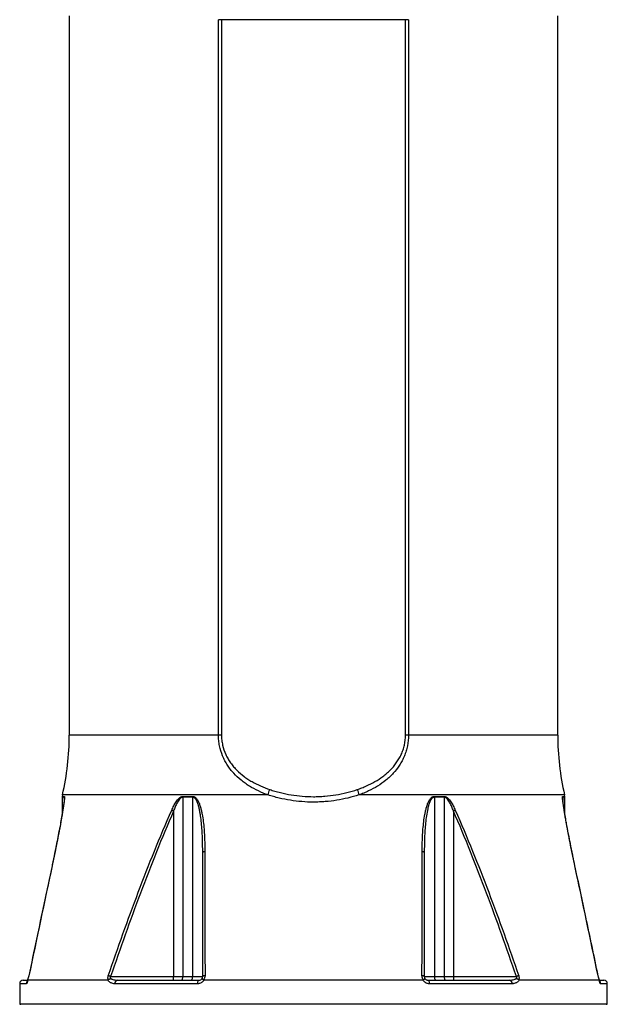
# Model space of a CAD drawing. Header units: millimetres. Extents: x 3239 to 9129, y 147 to 12352.
# Tile 3 of 5: x 4969 to 7399, y 5221 to 9293. Entities that reach past the tile are written whole.
import ezdxf

# ---------------------------------------------------------------- set-up
doc = ezdxf.new("R2010")
doc.units = ezdxf.units.MM
doc.header["$LTSCALE"] = 5

msp = doc.modelspace()

# ---------------------------------------------------------------- linework, layer by layer
at = {"color": 7, "linetype": 'Continuous', "lineweight": 25}
for p, q in [((5173.6, 9309.1), (5173.6, 6334.8)), ((5803.2, 9293.5), (5790.6, 9293.5)), ((5790.6, 6334.8), (5790.6, 9293.5)), ((6564.1, 9293.5), (5803.2, 9293.5)), ((5803.2, 9293.5), (5803.2, 6334.8)), ((6564.1, 6334.8), (6564.1, 9293.5)), ((6576.7, 9293.5), (6564.1, 9293.5)), ((6576.7, 9293.5), (6576.7, 6334.8)), ((7193.6, 6334.8), (7193.6, 9309.1)), ((5803.2, 6334.8), (5790.6, 6334.8)), ((6576.7, 6334.8), (6564.1, 6334.8)), ((5143.6, 6077.9), (5143.6, 6005.3)), ((5145.4, 6087.4), (5144, 6081.2)), ((5153.2, 6073.6), (5153.1, 6074.3)), ((5643.7, 6077.9), (5643.7, 5336.6)), ((5683.9, 6077.9), (5643.7, 6077.9)), ((5643.9, 6081.2), (5684.1, 6081.2)), ((5683.9, 6077.9), (5683.9, 5336.6)), ((6683.2, 6081.2), (6723.4, 6081.2)), ((6683.4, 6077.9), (6683.4, 5336.6)), ((6723.6, 6077.9), (6683.4, 6077.9)), ((6723.6, 6077.9), (6723.6, 5336.6)), ((7214.2, 6074.3), (7214.2, 6073.4)), ((7223.3, 6081.2), (7221.8, 6087.4)), ((7223.6, 6005.3), (7223.6, 6077.9)), ((5604.9, 6020.8), (5604.9, 5336.6)), ((6762.4, 6020.8), (6762.4, 5336.6)), ((5344.8, 5336.6), (5604.9, 5336.6)), ((5604.9, 5336.6), (5643.7, 5336.6)), ((5643.7, 5336.6), (5683.9, 5336.6)), ((5683.9, 5336.6), (5725.4, 5336.6)), ((6641.9, 5336.6), (6683.4, 5336.6)), ((6683.4, 5336.6), (6723.6, 5336.6)), ((6723.6, 5336.6), (6762.4, 5336.6)), ((6762.4, 5336.6), (7022.5, 5336.6)), ((4968.6, 5306.6), (4968.6, 5221.6)), ((4983.6, 5321.6), (5001.1, 5321.6)), ((5001.5, 5322.1), (5001.7, 5323.3)), ((5333.3, 5321.6), (5001.8, 5321.6)), ((5704.5, 5306.6), (5362.1, 5306.6)), ((5372.3, 5321.6), (5710.4, 5321.6)), ((6636.5, 5321.6), (5730.8, 5321.6)), ((6656.9, 5321.6), (6995, 5321.6)), ((7005.1, 5306.6), (6662.8, 5306.6)), ((7365.5, 5321.6), (7034, 5321.6)), ((7365.6, 5323.3), (7365.8, 5322.1)), ((7365.9, 5321.6), (7383.6, 5321.6)), ((7398.6, 5221.6), (7398.6, 5306.6)), ((4968.6, 5221.6), (4973.7, 5221.5)), ((7398.6, 5221.6), (4968.6, 5221.6)), ((7393.6, 5221.5), (7398.6, 5221.6))]:
    msp.add_line(p, q, dxfattribs=at)
at = {"color": 8, "linetype": 'Continuous', "lineweight": 25}
for p, q in [((5790.6, 6334.8), (5173.6, 6334.8)), ((7193.6, 6334.8), (6576.7, 6334.8)), ((5152.5, 6077.9), (5143.6, 6077.9)), ((5144, 6081.2), (5152.9, 6081.2)), ((5995.6, 6087.4), (5145.4, 6087.4)), ((5152.5, 6077.9), (5152.5, 6064.6)), ((7221.8, 6087.4), (6371.7, 6087.4)), ((7214.4, 6081.2), (7223.3, 6081.2)), ((7214.7, 6077.9), (7214.7, 6064.7)), ((7223.6, 6077.9), (7214.7, 6077.9)), ((4995.8, 5306.6), (4968.6, 5306.6)), ((7398.6, 5306.6), (7371.5, 5306.6)), ((7393.6, 5221.5), (4973.7, 5221.5))]:
    msp.add_line(p, q, dxfattribs=at)
at = {"color": 7, "linetype": 'Continuous', "lineweight": 25, "flags": 128}
for points in [[(5604.9, 6020.8), (5603.9, 6021.2), (5602.9, 6021.7), (5601.9, 6022.1), (5600.9, 6022.6), (5600, 6023), (5599, 6023.4), (5598.2, 6023.8), (5597.3, 6024.2)], [(6770, 6024.2), (6769.1, 6023.8), (6768.2, 6023.4), (6767.3, 6023), (6766.4, 6022.6), (6765.4, 6022.1), (6764.4, 6021.7), (6763.4, 6021.2), (6762.4, 6020.8)], [(5725.4, 5850.1), (5725.6, 5850.7), (5726.1, 5851.2), (5726.8, 5851.7), (5727.9, 5852.2), (5729.2, 5852.6), (5730.7, 5853), (5732.5, 5853.3), (5734.4, 5853.5)], [(6632.9, 5853.5), (6634.8, 5853.3), (6636.5, 5853), (6638.1, 5852.6), (6639.4, 5852.2), (6640.5, 5851.7), (6641.2, 5851.2), (6641.7, 5850.7), (6641.9, 5850.1)], [(5344.8, 5336.6), (5343.4, 5337), (5342.1, 5337.5), (5340.7, 5337.9), (5339.5, 5338.4), (5338.3, 5338.8), (5337.1, 5339.2), (5336, 5339.6), (5335, 5339.9)], [(5635.9, 5321.6), (5637.4, 5321.9), (5638.9, 5322.7), (5640.2, 5324.1), (5641.4, 5326), (5642.4, 5328.2), (5643.1, 5330.8), (5643.5, 5333.6), (5643.7, 5336.6)], [(5676.7, 5321.6), (5678.1, 5321.9), (5679.4, 5322.7), (5680.7, 5324.1), (5681.8, 5326), (5682.7, 5328.2), (5683.3, 5330.8), (5683.7, 5333.6), (5683.9, 5336.6)], [(5735, 5339.9), (5733, 5339.7), (5731.1, 5339.4), (5729.5, 5339), (5728.1, 5338.6), (5726.9, 5338.1), (5726.1, 5337.6), (5725.6, 5337.1), (5725.4, 5336.6)], [(6641.9, 5336.6), (6641.7, 5337.1), (6641.2, 5337.6), (6640.4, 5338.1), (6639.2, 5338.6), (6637.8, 5339), (6636.2, 5339.4), (6634.3, 5339.7), (6632.3, 5339.9)], [(6683.4, 5336.6), (6683.5, 5333.6), (6684, 5330.8), (6684.6, 5328.2), (6685.5, 5326), (6686.6, 5324.1), (6687.9, 5322.7), (6689.2, 5321.9), (6690.6, 5321.6)], [(6723.6, 5336.6), (6723.8, 5333.6), (6724.2, 5330.8), (6724.9, 5328.2), (6725.9, 5326), (6727.1, 5324.1), (6728.4, 5322.7), (6729.9, 5321.9), (6731.4, 5321.6)], [(7032.2, 5339.9), (7031.3, 5339.6), (7030.2, 5339.2), (7029, 5338.8), (7027.8, 5338.4), (7026.5, 5337.9), (7025.2, 5337.5), (7023.9, 5337), (7022.5, 5336.6)], [(5704.5, 5306.6), (5704.6, 5309.5), (5705, 5312.3), (5705.5, 5314.9), (5706.3, 5317.2), (5707.1, 5319), (5708.2, 5320.4), (5709.3, 5321.3), (5710.4, 5321.6)], [(6656.9, 5321.6), (6658, 5321.3), (6659.1, 5320.4), (6660.1, 5319), (6661, 5317.2), (6661.8, 5314.9), (6662.3, 5312.3), (6662.7, 5309.5), (6662.8, 5306.6)]]:
    msp.add_lwpolyline(points, dxfattribs=at)
at = {"color": 8, "linetype": 'Continuous', "lineweight": 25, "flags": 128}
for points in [[(5102.4, 5794.4), (5102.4, 5794.5), (5102.8, 5794.6)], [(7264.5, 5794.6), (7264.8, 5794.5), (7264.9, 5794.4)], [(5006.7, 5339.9), (5006.2, 5339.8), (5006.2, 5339.7)], [(7361.1, 5339.6), (7361, 5339.8), (7360.6, 5339.9)]]:
    msp.add_lwpolyline(points, dxfattribs=at)
at = {"color": 7, "linetype": 'Continuous', "lineweight": 25}
for centre, radius, start, end in [((4073.6, 6334.8), 1100, 347, 0), ((8293.6, 6334.8), 1100, 180, 193), ((5597.4, 6222.1), 420.4, 341.3143, 344.5222), ((6769.9, 6222.1), 420.4, 195.4778, 198.6857), ((5158.6, 6077.9), 15, 167, 180), ((5167.7, 6077.9), 15.1, 167.1092, 180.0011), ((5672.1, 6077.9), 28.4, 173.2038, 180.0253), ((5714.5, 6077.9), 30.7, 173.7075, 180.0247), ((6652.7, 6077.9), 30.7, 359.9753, 6.2925), ((6695.2, 6077.9), 28.4, 359.9747, 6.7962), ((7199.6, 6077.9), 15.1, 359.9989, 12.8908), ((7208.6, 6077.9), 15, 0, 13), ((5497.1, 5332.8), 107.9, 354.0133, 1.9891), ((6870.2, 5332.8), 107.9, 178.0109, 185.9867), ((4983.6, 5306.6), 15, 90, 180), ((5375.3, 5308.6), 13.3, 103.0745, 188.798), ((6992, 5308.6), 13.3, 351.202, 76.9255), ((7383.6, 5306.6), 15, 0, 90)]:
    msp.add_arc(centre, radius, start, end, dxfattribs=at)
at = {"color": 8, "linetype": 'Continuous', "lineweight": 25}
for centre, radius, start, end in [((5010.9, 5306.6), 15.1, 134.6781, 180.1657), ((7356.4, 5306.6), 15.2, 359.8618, 44.774)]:
    msp.add_arc(centre, radius, start, end, dxfattribs=at)
at = {"color": 7, "linetype": 'Continuous', "lineweight": 25}
for points, knots in [([(5995.6, 6087.4), (5982, 6092.2), (5968.7, 6097.7), (5943.1, 6109.8), (5930.6, 6116.5), (5915.6, 6125.8), (5912.6, 6127.7), (5906.7, 6131.6), (5903.8, 6133.6), (5895.3, 6139.7), (5889.7, 6143.9), (5873.5, 6157.1), (5863.3, 6166.6), (5851.5, 6179.6), (5849.1, 6182.2), (5844.6, 6187.6), (5842.4, 6190.4), (5835.8, 6198.8), (5831.7, 6204.6), (5824, 6216.5), (5820.4, 6222.6), (5815.4, 6232.1), (5813.8, 6235.3), (5810.7, 6241.9), (5809.2, 6245.2), (5802.3, 6262), (5798, 6275.9), (5793.6, 6297.7), (5792.4, 6305.1), (5790.9, 6319.9), (5790.6, 6327.4), (5790.6, 6334.8)], [0, 0, 0, 0, 0.125, 0.125, 0.25, 0.25, 0.28125, 0.28125, 0.3125, 0.3125, 0.375, 0.375, 0.5, 0.5, 0.53125, 0.53125, 0.5625, 0.5625, 0.625, 0.625, 0.6875, 0.6875, 0.71875, 0.71875, 0.75, 0.75, 0.875, 0.875, 0.9375, 0.9375, 1, 1, 1, 1]), ([(5803.2, 6334.8), (5803.2, 6327.8), (5803.6, 6320.9), (5805.2, 6307), (5806.3, 6300.1), (5810.9, 6279.9), (5815.3, 6267), (5823.8, 6248.5), (5826.9, 6242.5), (5833.6, 6230.9), (5837.2, 6225.3), (5844.9, 6214.5), (5849, 6209.3), (5857.6, 6199.2), (5862.1, 6194.3), (5876, 6180.4), (5885.9, 6171.9), (5901.6, 6160.1), (5907, 6156.3), (5918, 6149.1), (5923.7, 6145.6), (5940.9, 6135.7), (5952.8, 6129.8), (5977.1, 6119), (5989.6, 6114.2), (6002.5, 6109.9)], [0, 0, 0, 0, 0.0625, 0.0625, 0.125, 0.125, 0.25, 0.25, 0.3125, 0.3125, 0.375, 0.375, 0.4375, 0.4375, 0.5, 0.5, 0.625, 0.625, 0.6875, 0.6875, 0.75, 0.75, 0.875, 0.875, 1, 1, 1, 1]), ([(6364.8, 6109.9), (6371.2, 6112), (6377.6, 6114.3), (6390.2, 6119.2), (6396.4, 6121.7), (6414.7, 6129.8), (6426.5, 6135.8), (6449.3, 6148.8), (6460.2, 6156), (6475.9, 6167.8), (6481.1, 6171.9), (6488.6, 6178.3), (6491, 6180.6), (6495.9, 6185), (6498.2, 6187.3), (6509.9, 6199), (6518.4, 6209), (6529.9, 6225.2), (6533.6, 6230.8), (6538.7, 6239.5), (6540.3, 6242.5), (6543.4, 6248.5), (6544.9, 6251.6), (6549.1, 6260.8), (6551.7, 6267.1), (6556.1, 6280.1), (6558, 6286.8), (6562.5, 6307), (6564.1, 6320.8), (6564.1, 6334.8)], [0, 0, 0, 0, 0.0625, 0.0625, 0.125, 0.125, 0.25, 0.25, 0.375, 0.375, 0.4375, 0.4375, 0.46875, 0.46875, 0.5, 0.5, 0.625, 0.625, 0.6875, 0.6875, 0.71875, 0.71875, 0.75, 0.75, 0.8125, 0.8125, 0.875, 0.875, 1, 1, 1, 1]), ([(6576.7, 6334.8), (6576.7, 6319.8), (6575.2, 6305.1), (6570.8, 6283.3), (6569, 6276.1), (6564.7, 6262.1), (6562.2, 6255.2), (6556.6, 6241.8), (6553.6, 6235.3), (6546.8, 6222.5), (6543.2, 6216.3), (6531.6, 6198.4), (6522.9, 6187.4), (6511.1, 6174.4), (6508.7, 6171.8), (6503.7, 6166.8), (6501.2, 6164.4), (6493.5, 6157.1), (6488.2, 6152.5), (6471.9, 6139.3), (6460.6, 6131.3), (6436.8, 6116.6), (6424.4, 6109.9), (6405.1, 6100.8), (6398.6, 6097.9), (6385.3, 6092.4), (6378.5, 6089.8), (6371.7, 6087.4)], [0, 0, 0, 0, 0.125, 0.125, 0.1875, 0.1875, 0.25, 0.25, 0.3125, 0.3125, 0.375, 0.375, 0.5, 0.5, 0.53125, 0.53125, 0.5625, 0.5625, 0.625, 0.625, 0.75, 0.75, 0.875, 0.875, 0.9375, 0.9375, 1, 1, 1, 1]), ([(6002.5, 6109.9), (6009.7, 6107.5), (6017, 6105.2), (6031.7, 6100.9), (6039.1, 6098.9), (6061.5, 6093.3), (6076.5, 6090.2), (6121.8, 6082.7), (6152.5, 6080.1), (6187.5, 6080.1), (6191.4, 6080.2), (6199.3, 6080.3), (6203.2, 6080.5), (6214.9, 6081), (6222.7, 6081.4), (6245.8, 6083.4), (6261.1, 6085.3), (6306.4, 6092.8), (6335.9, 6100.2), (6364.8, 6109.9)], [0, 0, 0, 0, 0.0625, 0.0625, 0.125, 0.125, 0.25, 0.25, 0.5, 0.5, 0.53125, 0.53125, 0.5625, 0.5625, 0.625, 0.625, 0.75, 0.75, 1, 1, 1, 1]), ([(5153.2, 6074.3), (5153.2, 6074.3), (5153.3, 6074.1), (5153.2, 6072.7), (5153.1, 6069.9), (5152.6, 6065.4), (5151.9, 6058.9), (5150.8, 6049.9), (5149.1, 6038.4), (5146.9, 6024.2), (5144, 6007.2), (5140.2, 5985.2), (5135.4, 5958.7), (5129.6, 5927.9), (5123, 5894.2), (5115.1, 5855.1), (5108.1, 5821.3), (5103.6, 5800.1), (5102.4, 5794.4)], [0, 0, 0, 0, 0.001769, 0.012964, 0.028911, 0.049815, 0.076322, 0.110513, 0.156654, 0.207222, 0.265618, 0.338152, 0.439011, 0.541994, 0.655536, 0.784993, 0.941532, 1, 1, 1, 1]), ([(5152.9, 6081.2), (5153.1, 6081.2), (5153.3, 6081), (5153.6, 6080.2), (5153.7, 6079.6), (5153.8, 6078.2), (5153.8, 6077.4), (5153.7, 6075.5), (5153.7, 6074.4), (5153.5, 6071.1), (5153.3, 6068.6), (5152.8, 6064.8), (5152.7, 6063.4), (5152.4, 6060.7), (5152.2, 6059.4), (5151.3, 6052.5), (5150.5, 6046.7), (5148.8, 6034.9), (5147.8, 6028.9), (5145.8, 6016.7), (5144.8, 6010.5), (5142.7, 5998.1), (5141.6, 5991.8), (5138.3, 5973.1), (5136, 5960.5), (5131.2, 5935.3), (5128.8, 5922.6), (5123.8, 5897.2), (5121.3, 5884.4), (5113.6, 5846.1), (5108.3, 5820.4), (5102.8, 5794.6)], [0, 0, 0, 0, 0.015625, 0.015625, 0.03125, 0.03125, 0.046875, 0.046875, 0.0625, 0.0625, 0.09375, 0.09375, 0.109375, 0.109375, 0.125, 0.125, 0.1875, 0.1875, 0.25, 0.25, 0.3125, 0.3125, 0.375, 0.375, 0.5, 0.5, 0.625, 0.625, 0.75, 0.75, 1, 1, 1, 1]), ([(5597.3, 6024.2), (5600, 6030.2), (5602.7, 6036.1), (5608.8, 6047.6), (5612, 6053.2), (5617.4, 6061.3), (5619.3, 6064), (5623.4, 6069), (5625.5, 6071.4), (5629.1, 6074.7), (5630.3, 6075.7), (5632.8, 6077.5), (5634.1, 6078.3), (5636.8, 6079.7), (5638.2, 6080.3), (5641, 6081), (5642.4, 6081.2), (5643.9, 6081.2)], [0, 0, 0, 0, 0.25, 0.25, 0.5, 0.5, 0.625, 0.625, 0.75, 0.75, 0.8125, 0.8125, 0.875, 0.875, 0.9375, 0.9375, 1, 1, 1, 1]), ([(5643.7, 6077.9), (5642.3, 6077.9), (5641, 6077.6), (5639.1, 6076.9), (5638.4, 6076.6), (5637.2, 6076), (5636.6, 6075.6), (5634.8, 6074.4), (5633.7, 6073.5), (5631.5, 6071.5), (5630.5, 6070.4), (5627.6, 6067), (5625.8, 6064.5), (5622.5, 6059.4), (5621, 6056.8), (5616.6, 6048.8), (5614.1, 6043.3), (5609.3, 6032.2), (5607, 6026.5), (5604.9, 6020.8)], [0, 0, 0, 0, 0.0625, 0.0625, 0.09375, 0.09375, 0.125, 0.125, 0.1875, 0.1875, 0.25, 0.25, 0.375, 0.375, 0.5, 0.5, 0.75, 0.75, 1, 1, 1, 1]), ([(5725.4, 5850.1), (5725.4, 5870.5), (5725.1, 5890.8), (5723.9, 5921.1), (5723.4, 5931.2), (5722, 5951.3), (5721.2, 5961.3), (5719.2, 5981.3), (5718.1, 5991.3), (5715.9, 6006.1), (5715.1, 6011.1), (5713.3, 6020.9), (5712.3, 6025.8), (5710.1, 6035.4), (5708.9, 6040.2), (5706, 6049.6), (5704.5, 6054.2), (5701.6, 6060.9), (5700.5, 6063.1), (5698.2, 6067.3), (5696.9, 6069.3), (5694.7, 6072), (5693.9, 6072.9), (5692.2, 6074.5), (5691.3, 6075.2), (5689.4, 6076.5), (5688.4, 6077), (5686.2, 6077.7), (5685, 6077.9), (5683.9, 6077.9)], [0, 0, 0, 0, 0.25, 0.25, 0.375, 0.375, 0.5, 0.5, 0.625, 0.625, 0.6875, 0.6875, 0.75, 0.75, 0.8125, 0.8125, 0.875, 0.875, 0.90625, 0.90625, 0.9375, 0.9375, 0.953125, 0.953125, 0.96875, 0.96875, 0.984375, 0.984375, 1, 1, 1, 1]), ([(5684.1, 6081.2), (5685.3, 6081.2), (5686.4, 6081.1), (5688.7, 6080.6), (5689.8, 6080.2), (5693, 6078.7), (5694.9, 6077.3), (5698.4, 6074.1), (5700, 6072.3), (5702.8, 6068.5), (5704.1, 6066.4), (5706.6, 6062.1), (5707.7, 6059.9), (5709.7, 6055.5), (5710.7, 6053.2), (5713.3, 6046.3), (5714.9, 6041.5), (5717.7, 6031.9), (5718.9, 6027.1), (5721.2, 6017.2), (5722.2, 6012.2), (5725, 5997.2), (5726.5, 5987.1), (5729, 5966.8), (5730, 5956.6), (5731.7, 5936.2), (5732.4, 5925.9), (5733.9, 5895), (5734.4, 5874.3), (5734.4, 5853.5)], [0, 0, 0, 0, 0.015625, 0.015625, 0.03125, 0.03125, 0.0625, 0.0625, 0.09375, 0.09375, 0.125, 0.125, 0.15625, 0.15625, 0.1875, 0.1875, 0.25, 0.25, 0.3125, 0.3125, 0.375, 0.375, 0.5, 0.5, 0.625, 0.625, 0.75, 0.75, 1, 1, 1, 1]), ([(6371.7, 6087.4), (6341.7, 6077.7), (6311, 6070.3), (6264, 6062.8), (6248.2, 6060.9), (6224.1, 6058.9), (6216.1, 6058.5), (6203.9, 6058), (6199.9, 6057.8), (6191.7, 6057.7), (6187.7, 6057.6), (6151.3, 6057.6), (6119.5, 6060.2), (6072.4, 6067.7), (6056.8, 6070.8), (6033.6, 6076.4), (6025.9, 6078.4), (6010.7, 6082.7), (6003.1, 6085), (5995.6, 6087.4)], [0, 0, 0, 0, 0.25, 0.25, 0.375, 0.375, 0.4375, 0.4375, 0.46875, 0.46875, 0.5, 0.5, 0.75, 0.75, 0.875, 0.875, 0.9375, 0.9375, 1, 1, 1, 1]), ([(6632.9, 5853.5), (6632.9, 5874.3), (6633.4, 5895), (6634.9, 5925.8), (6635.6, 5936.1), (6637.3, 5956.5), (6638.3, 5966.7), (6640.8, 5986.9), (6642.3, 5996.9), (6645, 6011.9), (6646.1, 6016.9), (6648.3, 6026.7), (6649.6, 6031.6), (6652.4, 6041.4), (6653.9, 6046.2), (6656.6, 6053.2), (6657.6, 6055.5), (6659.6, 6059.9), (6660.7, 6062.1), (6663.1, 6066.4), (6664.4, 6068.4), (6667.3, 6072.3), (6668.8, 6074.1), (6671.5, 6076.5), (6672.4, 6077.3), (6674.3, 6078.6), (6675.3, 6079.2), (6677.4, 6080.2), (6678.5, 6080.6), (6680.8, 6081.1), (6682, 6081.2), (6683.2, 6081.2)], [0, 0, 0, 0, 0.25, 0.25, 0.375, 0.375, 0.5, 0.5, 0.625, 0.625, 0.6875, 0.6875, 0.75, 0.75, 0.8125, 0.8125, 0.84375, 0.84375, 0.875, 0.875, 0.90625, 0.90625, 0.9375, 0.9375, 0.953125, 0.953125, 0.96875, 0.96875, 0.984375, 0.984375, 1, 1, 1, 1]), ([(6683.4, 6077.9), (6682.2, 6077.9), (6681.1, 6077.7), (6678.9, 6077), (6677.9, 6076.5), (6676, 6075.2), (6675.1, 6074.5), (6673.4, 6072.9), (6672.6, 6072), (6671.1, 6070.2), (6670.4, 6069.2), (6669.1, 6067.3), (6668.5, 6066.2), (6666.8, 6063.1), (6665.7, 6060.9), (6662.8, 6054.3), (6661.2, 6049.6), (6658.4, 6040.1), (6657.2, 6035.3), (6653.8, 6020.7), (6652.1, 6010.9), (6649.2, 5991.1), (6648, 5981.2), (6646, 5961.2), (6645.2, 5951.2), (6643.9, 5931.1), (6643.4, 5921), (6642.2, 5890.8), (6641.9, 5870.5), (6641.9, 5850.1)], [0, 0, 0, 0, 0.015625, 0.015625, 0.03125, 0.03125, 0.046875, 0.046875, 0.0625, 0.0625, 0.078125, 0.078125, 0.09375, 0.09375, 0.125, 0.125, 0.1875, 0.1875, 0.25, 0.25, 0.375, 0.375, 0.5, 0.5, 0.625, 0.625, 0.75, 0.75, 1, 1, 1, 1]), ([(6723.4, 6081.2), (6724.8, 6081.2), (6726.3, 6081), (6729.1, 6080.3), (6730.5, 6079.7), (6733.2, 6078.3), (6734.5, 6077.5), (6737, 6075.7), (6738.2, 6074.6), (6741.7, 6071.4), (6743.9, 6069.1), (6748, 6064), (6749.9, 6061.4), (6755.3, 6053.3), (6758.5, 6047.6), (6764.5, 6036.1), (6767.3, 6030.2), (6770, 6024.2)], [0, 0, 0, 0, 0.0625, 0.0625, 0.125, 0.125, 0.1875, 0.1875, 0.25, 0.25, 0.375, 0.375, 0.5, 0.5, 0.75, 0.75, 1, 1, 1, 1]), ([(6762.4, 6020.8), (6760.3, 6026.5), (6758, 6032.2), (6753.2, 6043.3), (6750.6, 6048.8), (6746.3, 6056.8), (6744.8, 6059.5), (6741.5, 6064.5), (6739.7, 6067), (6735.8, 6071.5), (6733.7, 6073.6), (6730.7, 6075.6), (6730.1, 6076), (6728.9, 6076.6), (6728.2, 6076.9), (6726.9, 6077.4), (6726.3, 6077.6), (6725, 6077.8), (6724.3, 6077.9), (6723.6, 6077.9)], [0, 0, 0, 0, 0.25, 0.25, 0.5, 0.5, 0.625, 0.625, 0.75, 0.75, 0.875, 0.875, 0.90625, 0.90625, 0.9375, 0.9375, 0.96875, 0.96875, 1, 1, 1, 1]), ([(7264.5, 5794.6), (7259, 5820.4), (7253.7, 5846.2), (7245.9, 5884.6), (7243.4, 5897.4), (7238.4, 5922.9), (7236, 5935.6), (7232.4, 5954.6), (7231.3, 5960.9), (7229, 5973.5), (7227.8, 5979.8), (7225.6, 5992.4), (7224.5, 5998.6), (7222.4, 6011), (7221.4, 6017.2), (7219.4, 6029.3), (7218.5, 6035.3), (7216.7, 6047.1), (7215.9, 6052.9), (7214.9, 6061.1), (7214.5, 6063.8), (7214, 6068.9), (7213.8, 6071.3), (7213.5, 6075.7), (7213.5, 6077.6), (7213.6, 6079.7), (7213.7, 6080.3), (7214, 6081), (7214.1, 6081.2), (7214.4, 6081.2)], [0, 0, 0, 0, 0.25, 0.25, 0.375, 0.375, 0.5, 0.5, 0.5625, 0.5625, 0.625, 0.625, 0.6875, 0.6875, 0.75, 0.75, 0.8125, 0.8125, 0.875, 0.875, 0.90625, 0.90625, 0.9375, 0.9375, 0.96875, 0.96875, 0.984375, 0.984375, 1, 1, 1, 1]), ([(7264.9, 5794.4), (7261.7, 5809.2), (7255.2, 5840.1), (7246.6, 5883), (7239, 5921.4), (7232.9, 5953.3), (7227.7, 5982), (7223.5, 6005.9), (7220.3, 6025.2), (7218, 6039.7), (7216.3, 6051.6), (7215.2, 6060.7), (7214.5, 6067.2), (7214.1, 6071.2), (7214, 6073.7), (7214, 6074.2), (7214, 6074.3)], [0, 0, 0, 0, 0.150353, 0.314576, 0.436816, 0.544421, 0.642357, 0.735518, 0.796018, 0.84804, 0.893976, 0.931647, 0.957329, 0.977555, 0.992505, 1, 1, 1, 1]), ([(5335, 5339.9), (5354.9, 5397.7), (5375.1, 5455.4), (5416.4, 5570.3), (5437.5, 5627.6), (5480.8, 5741.9), (5503, 5798.7), (5548.9, 5911.9), (5572.6, 5968.3), (5597.3, 6024.2)], [0, 0, 0, 0, 0.25, 0.25, 0.5, 0.5, 0.75, 0.75, 1, 1, 1, 1]), ([(5604.9, 6020.8), (5580.5, 5964.8), (5557, 5908.5), (5511.5, 5795.3), (5489.5, 5738.4), (5446.5, 5624.2), (5425.6, 5566.9), (5384.6, 5452), (5364.5, 5394.3), (5344.8, 5336.6)], [0, 0, 0, 0, 0.25, 0.25, 0.5, 0.5, 0.75, 0.75, 1, 1, 1, 1]), ([(7022.5, 5336.6), (7002.8, 5394.3), (6982.7, 5452), (6941.7, 5566.9), (6920.8, 5624.2), (6877.8, 5738.4), (6855.8, 5795.3), (6810.3, 5908.5), (6786.8, 5964.8), (6762.4, 6020.8)], [0, 0, 0, 0, 0.25, 0.25, 0.5, 0.5, 0.75, 0.75, 1, 1, 1, 1]), ([(6770, 6024.2), (6794.7, 5968.3), (6818.3, 5912), (6864.2, 5798.7), (6886.5, 5741.8), (6929.8, 5627.6), (6950.9, 5570.3), (6992.2, 5455.4), (7012.4, 5397.7), (7032.2, 5339.9)], [0, 0, 0, 0, 0.25, 0.25, 0.5, 0.5, 0.75, 0.75, 1, 1, 1, 1]), ([(5102.5, 5794.4), (5091.6, 5743.2), (5059.4, 5591.7), (5027.5, 5440), (5006.3, 5339.6)], [0, 0, 0, 0, 0.337669, 1, 1, 1, 1]), ([(7361, 5339.6), (7344, 5420.4), (7312.1, 5572), (7279.8, 5723.5), (7264.8, 5794.4)], [0, 0, 0, 0, 0.532608, 1, 1, 1, 1]), ([(5006.7, 5339.9), (5006, 5336.8), (5005.2, 5333.6), (5003.4, 5327.5), (5002.5, 5324.7), (5001.5, 5322.1)], [0, 0, 0, 0, 0.5, 0.5, 1, 1, 1, 1]), ([(5006.2, 5339.7), (5006.1, 5339.2), (5005.6, 5336.7), (5004.4, 5332.3), (5002.9, 5327.4), (5002, 5325.1), (5001.7, 5324.2)], [0, 0, 0, 0, 0.085817, 0.446421, 0.800232, 1, 1, 1, 1]), ([(5335.1, 5322.3), (5334.6, 5323.5), (5334.2, 5324.8), (5333.6, 5327.6), (5333.4, 5329.1), (5333.4, 5332.1), (5333.6, 5333.7), (5334.1, 5336.8), (5334.5, 5338.4), (5335, 5339.9)], [0, 0, 0, 0, 0.25, 0.25, 0.5, 0.5, 0.75, 0.75, 1, 1, 1, 1]), ([(5344.8, 5336.6), (5344.3, 5335.9), (5343.9, 5335.2), (5343.4, 5333.7), (5343.2, 5333), (5343.2, 5331.5), (5343.3, 5330.7), (5343.8, 5329.4), (5344.1, 5328.8), (5344.5, 5328.2)], [0, 0, 0, 0, 0.25, 0.25, 0.5, 0.5, 0.75, 0.75, 1, 1, 1, 1]), ([(5722.9, 5328.2), (5723.3, 5328.9), (5723.7, 5329.5), (5724.3, 5330.9), (5724.6, 5331.6), (5725.2, 5333.8), (5725.4, 5335.2), (5725.4, 5336.6)], [0, 0, 0, 0, 0.25, 0.25, 0.5, 0.5, 1, 1, 1, 1]), ([(5735, 5339.9), (5735, 5336.8), (5734.5, 5333.7), (5732.5, 5327.5), (5731, 5324.7), (5729.1, 5322.1)], [0, 0, 0, 0, 0.5, 0.5, 1, 1, 1, 1]), ([(6638.2, 5322.1), (6637.2, 5323.4), (6636.4, 5324.7), (6634.9, 5327.6), (6634.3, 5329.1), (6633.3, 5332.1), (6632.9, 5333.7), (6632.4, 5336.8), (6632.3, 5338.4), (6632.3, 5339.9)], [0, 0, 0, 0, 0.25, 0.25, 0.5, 0.5, 0.75, 0.75, 1, 1, 1, 1]), ([(6641.9, 5336.6), (6641.9, 5335.2), (6642, 5333.7), (6642.9, 5330.9), (6643.5, 5329.5), (6644.4, 5328.2)], [0, 0, 0, 0, 0.5, 0.5, 1, 1, 1, 1]), ([(7022.8, 5328.2), (7023.2, 5328.8), (7023.5, 5329.4), (7024, 5330.7), (7024.1, 5331.4), (7024.1, 5333), (7023.9, 5333.7), (7023.4, 5335.2), (7023, 5335.9), (7022.5, 5336.6)], [0, 0, 0, 0, 0.25, 0.25, 0.5, 0.5, 0.75, 0.75, 1, 1, 1, 1]), ([(7032.2, 5339.9), (7032.8, 5338.4), (7033.2, 5336.9), (7033.7, 5333.7), (7033.9, 5332.1), (7033.9, 5329.1), (7033.7, 5327.6), (7033.1, 5324.8), (7032.7, 5323.5), (7032.2, 5322.3)], [0, 0, 0, 0, 0.25, 0.25, 0.5, 0.5, 0.75, 0.75, 1, 1, 1, 1]), ([(7365.8, 5322.1), (7365.3, 5323.4), (7364.8, 5324.7), (7363.9, 5327.6), (7363.4, 5329.1), (7362.5, 5332.1), (7362.1, 5333.6), (7361.3, 5336.8), (7361, 5338.4), (7360.6, 5339.9)], [0, 0, 0, 0, 0.25, 0.25, 0.5, 0.5, 0.75, 0.75, 1, 1, 1, 1]), ([(7365.6, 5324.2), (7365.2, 5325.2), (7364.3, 5327.7), (7362.8, 5332.5), (7361.7, 5336.8), (7361.2, 5339.2), (7361.1, 5339.6)], [0, 0, 0, 0, 0.2300213, 0.5658509, 0.9106222, 1, 1, 1, 1]), ([(5001.8, 5321.6), (5001.6, 5320.4), (5001.4, 5319.3), (5001, 5317.2), (5000.8, 5316.2), (5000.4, 5314.3), (5000.2, 5313.5), (4999.7, 5311.9), (4999.4, 5311.1), (4998.6, 5309.2), (4998.1, 5308.2), (4997.2, 5307.2), (4996.9, 5307), (4996.3, 5306.6), (4996.1, 5306.6), (4995.8, 5306.6)], [0, 0, 0, 0, 0.125, 0.125, 0.25, 0.25, 0.375, 0.375, 0.5, 0.5, 0.75, 0.75, 0.875, 0.875, 1, 1, 1, 1]), ([(5001.4, 5323.3), (5001.3, 5322.1), (5000.9, 5319.7), (5000.3, 5317.3), (4999.8, 5316), (4999.8, 5316.1), (4999.9, 5316.1)], [0, 0, 0, 0, 0.285804, 0.609344, 0.886659, 1, 1, 1, 1]), ([(5333.3, 5321.6), (5333.6, 5321.6), (5333.9, 5321.6), (5334.5, 5321.8), (5334.9, 5322), (5335.1, 5322.3)], [0, 0, 0, 0, 0.5, 0.5, 1, 1, 1, 1]), ([(5362.1, 5306.6), (5359.5, 5306.6), (5356.8, 5306.8), (5351.6, 5307.9), (5349, 5308.8), (5345.3, 5310.6), (5344, 5311.2), (5341.6, 5312.8), (5340.5, 5313.6), (5338.2, 5315.5), (5337.2, 5316.6), (5335.1, 5318.9), (5334.2, 5320.2), (5333.3, 5321.6)], [0, 0, 0, 0, 0.25, 0.25, 0.5, 0.5, 0.625, 0.625, 0.75, 0.75, 0.875, 0.875, 1, 1, 1, 1]), ([(5335.1, 5322.3), (5335.7, 5322.9), (5336.4, 5323.5), (5337.8, 5324.6), (5338.6, 5325.2), (5340.2, 5326.2), (5341.1, 5326.6), (5342.3, 5327.3), (5342.8, 5327.5), (5343.6, 5327.9), (5344.1, 5328), (5344.5, 5328.2)], [0, 0, 0, 0, 0.25, 0.25, 0.5, 0.5, 0.75, 0.75, 0.875, 0.875, 1, 1, 1, 1]), ([(5344.5, 5328.2), (5345.5, 5327.5), (5346.6, 5326.9), (5348.8, 5325.8), (5349.9, 5325.3), (5353.3, 5324.1), (5355.6, 5323.4), (5360.3, 5322.5), (5362.7, 5322.1), (5367.5, 5321.7), (5369.9, 5321.6), (5372.3, 5321.6)], [0, 0, 0, 0, 0.125, 0.125, 0.25, 0.25, 0.5, 0.5, 0.75, 0.75, 1, 1, 1, 1]), ([(5730.8, 5321.6), (5730.1, 5320.4), (5729.4, 5319.2), (5727.7, 5317.1), (5726.8, 5316.1), (5724.8, 5314.2), (5723.8, 5313.4), (5721.7, 5311.8), (5720.6, 5311.1), (5717.1, 5309.1), (5714.7, 5308.2), (5710.9, 5307.2), (5709.7, 5307), (5707.1, 5306.6), (5705.8, 5306.6), (5704.5, 5306.6)], [0, 0, 0, 0, 0.125, 0.125, 0.25, 0.25, 0.375, 0.375, 0.5, 0.5, 0.75, 0.75, 0.875, 0.875, 1, 1, 1, 1]), ([(5710.4, 5321.6), (5712.7, 5321.6), (5715, 5322.1), (5718.3, 5323.7), (5719.3, 5324.4), (5721.2, 5326.1), (5722.1, 5327.1), (5722.9, 5328.2)], [0, 0, 0, 0, 0.5, 0.5, 0.75, 0.75, 1, 1, 1, 1]), ([(5729.1, 5322.1), (5728, 5322.9), (5727.1, 5323.6), (5725.9, 5324.6), (5725.5, 5325), (5724.8, 5325.6), (5724.5, 5325.9), (5723.7, 5326.7), (5723.3, 5327.1), (5723, 5327.6), (5722.9, 5327.8), (5722.8, 5328), (5722.8, 5328.1), (5722.9, 5328.2)], [0, 0, 0, 0, 0.25, 0.25, 0.375, 0.375, 0.5, 0.5, 0.75, 0.75, 0.875, 0.875, 1, 1, 1, 1]), ([(6662.8, 5306.6), (6660.2, 5306.6), (6657.6, 5306.9), (6653.9, 5307.9), (6652.6, 5308.3), (6650.2, 5309.2), (6649, 5309.8), (6646.7, 5311.1), (6645.6, 5311.8), (6643.5, 5313.4), (6642.4, 5314.2), (6639.5, 5317), (6637.9, 5319.2), (6636.5, 5321.6)], [0, 0, 0, 0, 0.25, 0.25, 0.375, 0.375, 0.5, 0.5, 0.625, 0.625, 0.75, 0.75, 1, 1, 1, 1]), ([(6638.2, 5322.1), (6639.2, 5322.9), (6640.2, 5323.6), (6641.4, 5324.6), (6641.8, 5325), (6642.4, 5325.6), (6642.7, 5325.9), (6643.6, 5326.7), (6644, 5327.1), (6644.3, 5327.6), (6644.4, 5327.8), (6644.4, 5328), (6644.4, 5328.1), (6644.4, 5328.2)], [0, 0, 0, 0, 0.25, 0.25, 0.375, 0.375, 0.5, 0.5, 0.75, 0.75, 0.875, 0.875, 1, 1, 1, 1]), ([(6644.4, 5328.2), (6645.2, 5327.1), (6646.1, 5326.1), (6648, 5324.4), (6649, 5323.7), (6651.2, 5322.6), (6652.3, 5322.2), (6654.6, 5321.7), (6655.7, 5321.6), (6656.9, 5321.6)], [0, 0, 0, 0, 0.25, 0.25, 0.5, 0.5, 0.75, 0.75, 1, 1, 1, 1]), ([(6995, 5321.6), (6999.8, 5321.6), (7004.6, 5322), (7011.7, 5323.5), (7014, 5324.1), (7017.4, 5325.4), (7018.5, 5325.8), (7020.7, 5326.9), (7021.7, 5327.5), (7022.8, 5328.2)], [0, 0, 0, 0, 0.5, 0.5, 0.75, 0.75, 0.875, 0.875, 1, 1, 1, 1]), ([(7034, 5321.6), (7033.1, 5320.2), (7032.1, 5318.9), (7030.1, 5316.6), (7029.1, 5315.5), (7026.8, 5313.6), (7025.7, 5312.8), (7023.3, 5311.2), (7022.1, 5310.6), (7018.3, 5308.8), (7015.8, 5308), (7011.8, 5307.1), (7010.5, 5306.9), (7007.8, 5306.6), (7006.5, 5306.6), (7005.1, 5306.6)], [0, 0, 0, 0, 0.125, 0.125, 0.25, 0.25, 0.375, 0.375, 0.5, 0.5, 0.75, 0.75, 0.875, 0.875, 1, 1, 1, 1]), ([(7032.2, 5322.3), (7030.9, 5323.5), (7029.5, 5324.6), (7027.1, 5326.2), (7026.2, 5326.7), (7024.9, 5327.3), (7024.5, 5327.5), (7023.6, 5327.9), (7023.2, 5328), (7022.8, 5328.2)], [0, 0, 0, 0, 0.5, 0.5, 0.75, 0.75, 0.875, 0.875, 1, 1, 1, 1]), ([(7032.2, 5322.3), (7032.4, 5322), (7032.7, 5321.8), (7033.4, 5321.6), (7033.7, 5321.6), (7034, 5321.6)], [0, 0, 0, 0, 0.5, 0.5, 1, 1, 1, 1]), ([(7371.5, 5306.6), (7370.9, 5306.6), (7370.4, 5306.9), (7369.5, 5307.9), (7369.2, 5308.3), (7368.7, 5309.3), (7368.4, 5309.9), (7367.9, 5311.1), (7367.6, 5311.9), (7367.1, 5313.5), (7366.9, 5314.3), (7366.2, 5317.1), (7365.8, 5319.2), (7365.5, 5321.6)], [0, 0, 0, 0, 0.25, 0.25, 0.375, 0.375, 0.5, 0.5, 0.625, 0.625, 0.75, 0.75, 1, 1, 1, 1]), ([(7367.4, 5316.1), (7367.5, 5316), (7367.5, 5315.9), (7367.2, 5316.7), (7366.7, 5318.7), (7366.1, 5321), (7365.9, 5322.9), (7365.8, 5323.3)], [0, 0, 0, 0, 0.060526, 0.287815, 0.575504, 0.907869, 1, 1, 1, 1])]:
    msp.add_open_spline(points, degree=3, knots=knots, dxfattribs=at)
at = {"color": 8, "linetype": 'Continuous', "lineweight": 25}
for points, knots in [([(5153.1, 6074.3), (5153.1, 6075.2), (5153.2, 6077.1), (5152.8, 6077.8), (5152.6, 6077.9), (5152.5, 6077.9)], [0, 0, 0, 0, 0.405797, 0.904055, 1, 1, 1, 1]), ([(7214.7, 6077.9), (7214.6, 6077.7), (7214.3, 6077.5), (7214.1, 6076.3), (7214.2, 6075.2), (7214.2, 6074.3)], [0, 0, 0, 0, 0.515232, 0.619594, 1, 1, 1, 1])]:
    msp.add_open_spline(points, degree=3, knots=knots, dxfattribs=at)
at = {"color": 7, "linetype": 'Continuous', "lineweight": 25}
for points in [[(5725.4, 5336.6), (5725.4, 5507.8), (5725.4, 5679.1), (5725.4, 5850.1)], [(5734.4, 5853.5), (5734.6, 5682.4), (5734.8, 5511.2), (5735, 5339.9)], [(6632.3, 5339.9), (6632.4, 5511.2), (6632.6, 5682.4), (6632.9, 5853.5)], [(6641.9, 5850.1), (6641.9, 5679.1), (6641.9, 5507.8), (6641.9, 5336.6)], [(5102.8, 5794.6), (5070.7, 5643.1), (5038.6, 5491.5), (5006.7, 5339.9)], [(7360.6, 5339.9), (7328.7, 5491.5), (7296.6, 5643.1), (7264.5, 5794.6)], [(5001.5, 5322.1), (5001.5, 5321.7), (5001.6, 5321.6), (5001.8, 5321.6)], [(5729.1, 5322.1), (5729.6, 5321.7), (5730.2, 5321.6), (5730.8, 5321.6)], [(6636.5, 5321.6), (6637.1, 5321.6), (6637.7, 5321.7), (6638.2, 5322.1)], [(7365.5, 5321.6), (7365.7, 5321.6), (7365.8, 5321.7), (7365.8, 5322.1)]]:
    msp.add_open_spline(points, degree=3, dxfattribs=at)

doc.saveas('drawing.dxf')
